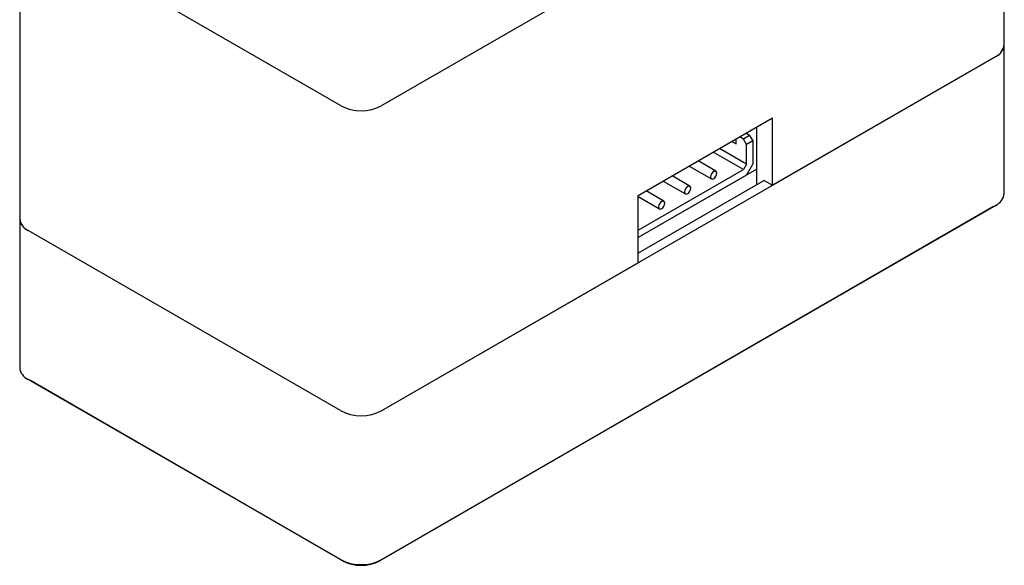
# Model space of a CAD drawing. Header units: inches. Extents: x -26 to 395, y -5 to 292.
# Tile 4 of 9: x 287 to 354, y 176 to 213. Entities that reach past the tile are written whole.
import ezdxf

# ---------------------------------------------------------------- set-up
doc = ezdxf.new("R2010")
doc.units = ezdxf.units.IN
doc.header["$MEASUREMENT"] = 0

msp = doc.modelspace()

# ---------------------------------------------------------------- linework, layer by layer
at = {"color": 7, "linetype": 'Continuous', "lineweight": 25}
for p, q in [((354.162, 211.305), (354.162, 232.045)), ((353.576, 231.228), (311.857, 207.144)), ((287.229, 220.207), (287.229, 199.467)), ((309.028, 207.144), (287.815, 219.39)), ((354.162, 201.18), (354.162, 211.305)), ((311.857, 186.404), (353.576, 210.488)), ((353.576, 210.488), (338.403, 201.729)), ((329.282, 201.036), (338.403, 206.302)), ((338.403, 201.729), (338.403, 206.302)), ((337.343, 201.77), (337.343, 205.69)), ((335.929, 204.546), (335.929, 204.873)), ((336.424, 204.873), (336.176, 205.016)), ((336.848, 205.118), (336.424, 204.873)), ((336.636, 204.505), (336.424, 204.873)), ((336.848, 205.118), (336.6, 205.261)), ((336.848, 205.118), (337.06, 204.75)), ((336.636, 203.158), (334.797, 204.22)), ((335.645, 204.71), (335.929, 204.546)), ((337.06, 204.75), (336.636, 204.505)), ((336.636, 203.158), (336.636, 204.505)), ((337.06, 204.75), (337.06, 203.158)), ((336.424, 202.791), (334.372, 203.975)), ((337.343, 202.832), (329.282, 198.178)), ((332.747, 203.036), (334.258, 202.164)), ((334.558, 202.683), (333.347, 203.383)), ((336.636, 203.158), (336.424, 202.791)), ((336.636, 202.423), (337.06, 203.158)), ((329.282, 198.668), (336.424, 202.791)), ((336.636, 202.423), (329.282, 198.178)), ((332.791, 201.663), (331.579, 202.362)), ((337.838, 202.056), (329.282, 197.117)), ((330.979, 202.016), (332.491, 201.143)), ((337.838, 202.056), (338.403, 201.729)), ((329.282, 196.463), (329.282, 201.036)), ((329.282, 200.955), (330.723, 200.123)), ((331.023, 200.642), (329.811, 201.342)), ((353.435, 200.281), (311.715, 176.197)), ((353.576, 200.363), (311.857, 176.279)), ((353.435, 200.281), (353.576, 200.363)), ((287.229, 199.467), (287.229, 189.342)), ((309.028, 186.404), (287.815, 198.65)), ((311.857, 186.404), (329.282, 196.463)), ((309.028, 176.279), (287.815, 188.525)), ((287.956, 188.444), (287.815, 188.525)), ((309.17, 176.197), (287.956, 188.444))]:
    msp.add_line(p, q, dxfattribs=at)
at = {"color": 7, "linetype": 'Continuous', "lineweight": 25, "flags": 128}
for points in [[(334.62, 202.546), (334.604, 202.63), (334.558, 202.683), (334.489, 202.697), (334.408, 202.668), (334.327, 202.603), (334.258, 202.51), (334.212, 202.404), (334.196, 202.301), (334.212, 202.217), (334.258, 202.164), (334.327, 202.15), (334.408, 202.179), (334.489, 202.244), (334.558, 202.337), (334.604, 202.443), (334.62, 202.546)], [(332.853, 201.525), (332.837, 201.61), (332.791, 201.663), (332.722, 201.676), (332.641, 201.648), (332.559, 201.582), (332.491, 201.49), (332.445, 201.384), (332.428, 201.281), (332.445, 201.196), (332.491, 201.143), (332.559, 201.13), (332.641, 201.158), (332.722, 201.224), (332.791, 201.316), (332.837, 201.422), (332.853, 201.525)], [(331.085, 200.505), (331.069, 200.589), (331.023, 200.642), (330.954, 200.656), (330.873, 200.627), (330.792, 200.562), (330.723, 200.469), (330.677, 200.363), (330.661, 200.26), (330.677, 200.176), (330.723, 200.123), (330.792, 200.109), (330.873, 200.138), (330.954, 200.203), (331.023, 200.296), (331.069, 200.402), (331.085, 200.505)]]:
    msp.add_lwpolyline(points, dxfattribs=at)
at = {"color": 7, "linetype": 'Continuous', "lineweight": 25}
for centre, radius, start, end in [((353.162, 211.404), 1.005, 294.33324, 354.34662), ((353.186, 211.386), 0.979, 293.46213, 355.21773), ((310.442, 209.859), 3.061, 242.48054, 297.51946), ((353.162, 201.278), 1.005, 294.33324, 354.34662), ((288.205, 199.548), 0.979, 184.78227, 246.53787), ((288.229, 199.566), 1.005, 185.65338, 245.66676), ((288.205, 189.423), 0.979, 184.78227, 246.53787), ((310.442, 189.119), 3.061, 242.48054, 297.51946), ((310.442, 178.993), 3.061, 242.48054, 297.51946), ((310.442, 178.654), 2.767, 242.60967, 297.39033)]:
    msp.add_arc(centre, radius, start, end, dxfattribs=at)

doc.saveas('drawing.dxf')
